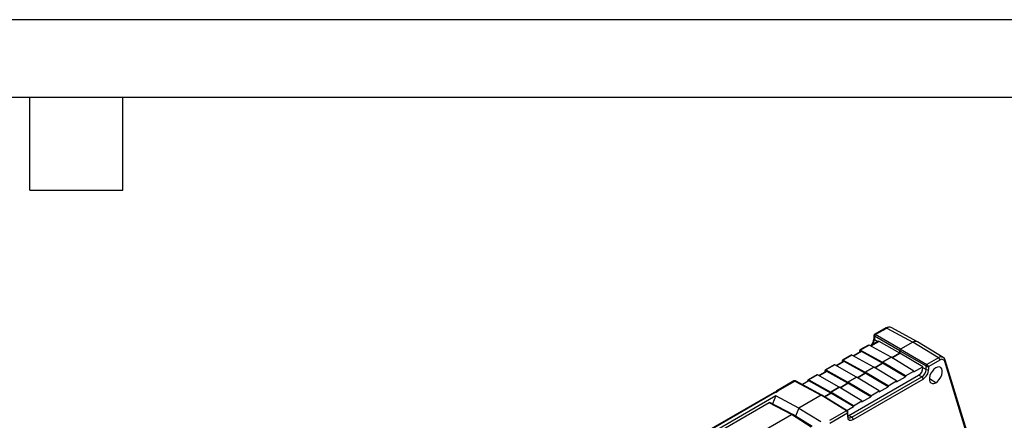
# Model space of a CAD drawing. Header units: millimetres. Extents: x 0 to 559, y 0 to 432.
# Tile 6 of 7: x 270 to 431, y 366 to 432. Entities that reach past the tile are written whole.
import ezdxf

# ---------------------------------------------------------------- set-up
doc = ezdxf.new("R2010")
doc.units = ezdxf.units.MM
doc.header["$LTSCALE"] = 2
doc.layers.add('TEXT', color=140, linetype='Continuous', lineweight=25)

msp = doc.modelspace()

# ---------------------------------------------------------------- linework, layer by layer
at = {"color": 7, "linetype": 'Continuous'}
msp.add_line((0, 431.81), (558.8, 431.81), dxfattribs=at)
for p, q in [((411.93, 381.3), (410.04, 380.21)), ((410.19, 380.2), (412.08, 381.28)), ((412.08, 381.28), (416.36, 378.96)), ((417.1, 379.04), (412.8, 381.37)), ((410.73, 379.11), (409.43, 378.37)), ((410.82, 379.1), (409.49, 378.33)), ((409.97, 380.08), (409.97, 379.51)), ((414.21, 377.55), (410.05, 379.95)), ((410.05, 379.95), (410.05, 379.39)), ((410.05, 379.39), (410.61, 379.05)), ((414.35, 377.8), (410.19, 380.2)), ((414.21, 377.14), (410.82, 379.1)), ((416.36, 378.96), (414.35, 377.8)), ((416.36, 378.96), (414.35, 377.8)), ((420.54, 376.4), (416.36, 378.96)), ((421.3, 376.47), (417.12, 379.03)), ((407.83, 377.44), (406.6, 376.73)), ((407.93, 377.44), (406.66, 376.7)), ((407.65, 377.34), (407.65, 377.59)), ((409.1, 378.5), (407.69, 377.69)), ((409.2, 378.49), (407.79, 377.68)), ((407.79, 377.68), (411.38, 375.67)), ((411.38, 375.51), (407.93, 377.44)), ((412.8, 376.49), (409.2, 378.49)), ((414.21, 377.55), (414.21, 377.14)), ((414.21, 377.55), (418.52, 375.07)), ((414.21, 377.14), (414.21, 377.55)), ((414.35, 377.8), (418.66, 375.31)), ((405, 375.81), (403.77, 375.1)), ((405.1, 375.8), (403.83, 375.07)), ((404.82, 375.71), (404.82, 375.96)), ((406.28, 376.87), (404.86, 376.05)), ((406.37, 376.86), (404.96, 376.04)), ((404.96, 376.04), (408.55, 374.04)), ((408.55, 373.88), (405.1, 375.8)), ((409.97, 374.86), (406.37, 376.86)), ((412.8, 376.49), (411.38, 375.67)), ((411.38, 375.67), (412.8, 376.49)), ((411.38, 375.67), (411.38, 375.51)), ((415.15, 373.46), (411.38, 375.67)), ((411.38, 375.67), (411.38, 375.51)), ((412.8, 376.49), (412.8, 376.49)), ((416.5, 374.24), (412.8, 376.49)), ((414.21, 377.14), (412.93, 376.41)), ((412.93, 376.41), (414.21, 377.14)), ((418.01, 374.95), (414.21, 377.14)), ((420.54, 376.4), (418.66, 375.31)), ((420.75, 376.03), (418.94, 374.99)), ((426.44, 359.84), (421.56, 375.8)), ((426.51, 360.05), (421.64, 376.01)), ((402.17, 374.18), (400.94, 373.47)), ((402.27, 374.17), (401, 373.44)), ((401.99, 374.07), (401.99, 374.33)), ((403.45, 375.24), (402.03, 374.42)), ((403.55, 375.23), (402.13, 374.41)), ((402.13, 374.41), (405.73, 372.41)), ((405.73, 372.25), (402.27, 374.17)), ((407.14, 373.23), (403.55, 375.23)), ((409.97, 374.86), (408.55, 374.04)), ((408.55, 374.04), (409.97, 374.86)), ((408.55, 374.04), (408.55, 373.88)), ((412.32, 371.83), (408.55, 374.04)), ((408.55, 374.04), (408.55, 373.88)), ((409.97, 374.86), (409.97, 374.86)), ((413.67, 372.61), (409.97, 374.86)), ((411.38, 375.51), (410.11, 374.77)), ((410.11, 374.77), (411.38, 375.51)), ((415.15, 373.3), (411.38, 375.51)), ((415.15, 373.46), (416.5, 374.24)), ((416.5, 374.08), (418.01, 374.95)), ((416.5, 374.24), (416.5, 374.08)), ((418.01, 374.78), (418.01, 374.95)), ((418.52, 374.5), (418.01, 374.78)), ((418.52, 374.5), (418.52, 375.07)), ((418.94, 374.5), (418.94, 374.99)), ((396.89, 372.62), (394.06, 370.98)), ((394.25, 370.99), (397.04, 372.6)), ((397.04, 372.6), (401.34, 370.29)), ((401.44, 370.3), (397.13, 372.61)), ((399.3, 372.61), (398.26, 372.01)), ((399.16, 372.53), (399.16, 372.7)), ((400.62, 373.6), (399.2, 372.79)), ((400.72, 373.6), (399.3, 372.78)), ((399.3, 372.78), (402.9, 370.78)), ((402.9, 370.61), (399.3, 372.61)), ((404.31, 371.59), (400.72, 373.6)), ((407.14, 373.23), (405.73, 372.41)), ((405.73, 372.41), (407.14, 373.23)), ((405.73, 372.41), (405.73, 372.25)), ((409.49, 370.2), (405.73, 372.41)), ((405.73, 372.41), (405.73, 372.25)), ((405.86, 366.95), (417.3, 373.56)), ((406.34, 366.66), (417.81, 373.28)), ((406.56, 366.29), (418.02, 372.91)), ((407.14, 373.23), (407.14, 373.23)), ((410.84, 370.98), (407.14, 373.23)), ((408.55, 373.88), (407.28, 373.14)), ((407.28, 373.14), (408.55, 373.88)), ((412.32, 371.67), (408.55, 373.88)), ((412.32, 371.83), (413.67, 372.61)), ((413.67, 372.45), (415.15, 373.3)), ((413.67, 372.61), (413.67, 372.45)), ((415.15, 373.46), (415.15, 373.3)), ((417.81, 373.28), (417.3, 373.56)), ((420.11, 372.32), (419.05, 372.95)), ((394.13, 370.94), (393.81, 370.76)), ((393.9, 370.71), (394.32, 370.95)), ((394.32, 370.95), (394.25, 370.99)), ((404.31, 371.59), (402.9, 370.78)), ((402.9, 370.78), (404.31, 371.59)), ((402.9, 370.78), (402.9, 370.61)), ((406.66, 368.56), (402.9, 370.78)), ((402.9, 370.78), (402.9, 370.61)), ((404.31, 371.59), (404.31, 371.59)), ((408.01, 369.34), (404.31, 371.59)), ((405.73, 372.25), (404.45, 371.51)), ((404.45, 371.51), (405.73, 372.25)), ((409.49, 370.03), (405.73, 372.25)), ((409.49, 370.2), (410.84, 370.98)), ((410.84, 370.81), (412.32, 371.67)), ((410.84, 370.98), (410.84, 370.81)), ((412.32, 371.83), (412.32, 371.67)), ((393.94, 370.17), (357.88, 349.35)), ((393.64, 370.74), (378.81, 362.18)), ((378.99, 362.19), (393.83, 370.75)), ((393.94, 370.17), (393.39, 368.87)), ((393.83, 370.75), (393.9, 370.71)), ((397.69, 368.18), (393.94, 370.17)), ((401.34, 370.29), (397.69, 368.18)), ((401.34, 370.29), (397.69, 368.18)), ((405.5, 367.72), (401.34, 370.29)), ((405.6, 367.72), (401.44, 370.3)), ((402.9, 370.61), (401.88, 370.03)), ((401.88, 370.03), (402.9, 370.61)), ((406.66, 368.4), (402.9, 370.61)), ((406.66, 368.56), (408.01, 369.34)), ((408.01, 369.18), (409.49, 370.03)), ((408.01, 369.34), (408.01, 369.18)), ((409.49, 370.2), (409.49, 370.03)), ((392.81, 369.02), (378.85, 360.96)), ((396.46, 367.11), (392.81, 369.02)), ((396.7, 367.14), (393.05, 369.05)), ((397.69, 368.18), (397.13, 366.87)), ((397.69, 368.18), (397.13, 366.87)), ((397.69, 368.18), (401.31, 365.96)), ((405.5, 367.72), (402.71, 366.11)), ((405.55, 367.76), (406.66, 368.4)), ((406.66, 368.56), (406.66, 368.4)), ((382.35, 358.97), (396.46, 367.11)), ((399.71, 365.04), (396.46, 367.11)), ((399.86, 365.13), (396.71, 367.13)), ((405.64, 367.31), (402.78, 365.66)), ((405.64, 367.31), (405.64, 366.82)), ((405.73, 366.95), (405.73, 367.51)), ((405.73, 366.89), (405.86, 366.95)), ((406.34, 366.66), (405.86, 366.95))]:
    msp.add_line(p, q)
at = {"flags": 128}
for points in [[(412.08, 381.28), (412, 381.31), (411.93, 381.3)], [(409.97, 380.05), (409.97, 380.05), (409.99, 380.08), (409.99, 380.09)], [(409.97, 379.51), (409.97, 379.51), (409.99, 379.44), (410.05, 379.39)], [(410.72, 379.11), (410.77, 379.12), (410.82, 379.1)], [(417, 379.08), (417, 379.08), (416.71, 379.09), (416.36, 378.96)], [(421.64, 376), (421.51, 376.27), (421.29, 376.47)], [(421.64, 376), (421.64, 376.01), (421.64, 376.01)], [(420.11, 374.77), (419.81, 374.55), (419.54, 374.24), (419.31, 373.88), (419.15, 373.5), (419.06, 373.11), (419.06, 372.76), (419.15, 372.48), (419.31, 372.28), (419.54, 372.18), (419.81, 372.2), (420.11, 372.32)], [(420.11, 372.32), (420.41, 372.54), (420.68, 372.85), (420.91, 373.21), (421.08, 373.59), (421.16, 373.98), (421.16, 374.33), (421.08, 374.61), (420.91, 374.81), (420.68, 374.91), (420.41, 374.89), (420.11, 374.77)], [(396.87, 372.6), (396.95, 372.62), (397.04, 372.6)], [(397.13, 372.61), (397.09, 372.62), (397.04, 372.6)], [(394.25, 370.99), (394.2, 371.01), (394.14, 371.01), (394.05, 370.98), (393.97, 370.9), (393.9, 370.79)], [(401.44, 370.3), (401.4, 370.31), (401.34, 370.29)], [(401.34, 370.29), (401.37, 370.3), (401.4, 370.31), (401.44, 370.3), (401.44, 370.29)], [(405.6, 367.72), (405.59, 367.73), (405.55, 367.73), (405.5, 367.72)], [(396.46, 367.11), (396.61, 367.16), (396.71, 367.13)], [(405.64, 367.31), (405.71, 367.41), (405.72, 367.49)], [(405.64, 366.82), (405.72, 366.42), (405.97, 366.2), (406.25, 366.18), (406.56, 366.29)], [(405.73, 366.95), (405.73, 366.94), (405.72, 366.94)], [(405.84, 366.61), (405.76, 366.73), (405.73, 366.94)], [(405.85, 366.63), (405.9, 366.59), (406.11, 366.57), (406.34, 366.66)]]:
    msp.add_lwpolyline(points, dxfattribs=at)
for centre, radius, start, end in [((412.43, 380.54), 0.904, 64.3757, 123.7382), ((412.49, 380.81), 0.623, 59.2351, 131.0155), ((408.42, 379.53), 1.55, 312.1868, 359.0225), ((408.61, 379.43), 1.45, 322.945, 358.2578), ((410.09, 380.07), 0.129, 192.0414, 250.9333), ((410.15, 380.09), 0.161, 122.1696, 178.8584), ((410.35, 379.94), 0.298, 121.7215, 178.2785), ((410.11, 380.1), 0.129, 49.1649, 108.3972), ((416.78, 378.47), 0.636, 57.6138, 130.4044), ((407.73, 377.61), 0.087, 52.2953, 189.4473), ((407.87, 377.35), 0.099, 55.3959, 114.6398), ((409.15, 378.41), 0.099, 55.3959, 114.6398), ((414.52, 377.54), 0.305, 122.3374, 177.6626), ((414.51, 377.54), 0.301, 121.9612, 178.0388), ((404.91, 375.98), 0.087, 52.2953, 189.4473), ((405.04, 375.72), 0.099, 55.3959, 114.6398), ((406.32, 376.78), 0.099, 55.3959, 114.6398), ((420.95, 375.88), 0.665, 57.4713, 128.3584), ((420.29, 376.01), 0.462, 2.6523, 56.7703), ((421.08, 375.65), 0.509, 18.16, 130.3546), ((421.43, 375.97), 0.213, 308.4114, 6.8348), ((402.08, 374.34), 0.087, 52.2953, 189.4473), ((402.22, 374.09), 0.099, 55.3959, 114.6398), ((403.49, 375.15), 0.099, 55.3959, 114.6398), ((416.5, 374.83), 1.51, 302.0079, 357.9871), ((416.99, 374.57), 1.53, 302.2687, 357.3769), ((416.94, 374.59), 2, 302.5812, 357.4138), ((418.83, 375.05), 0.317, 123.4868, 176.5133), ((418.85, 375.68), 0.695, 241.3711, 277.2122), ((418.73, 374.91), 0.462, 243.2338, 297.3435), ((418.29, 374.71), 0.706, 23.0661, 58.3485), ((397.01, 372.38), 0.267, 62.552, 121.1852), ((399.25, 372.71), 0.087, 52.2953, 189.4473), ((400.66, 373.51), 0.099, 55.3959, 114.6398), ((417.56, 372.89), 0.461, 2.6055, 57.3945), ((393.74, 370.58), 0.185, 63.1092, 123.9525), ((394.24, 370.79), 0.185, 63.1092, 123.9525), ((392.95, 368.82), 0.241, 65.6132, 126.5708), ((405.27, 367.41), 0.379, 344.3334, 53.1388), ((405.45, 367.5), 0.271, 357.5649, 57.902), ((405.57, 366.96), 0.154, 294.6812, 351.4586), ((406.1, 366.27), 0.461, 2.6055, 57.3945)]:
    msp.add_arc(centre, radius, start, end)
at = {"layer": 'TEXT'}
for p, q in [((12.7, 419.1), (546.1, 419.1)), ((271.78, 403.86), (271.78, 419.1)), ((287.02, 403.86), (287.02, 419.1)), ((271.78, 403.86), (287.02, 403.86))]:
    msp.add_line(p, q, dxfattribs=at)

doc.saveas('drawing.dxf')
